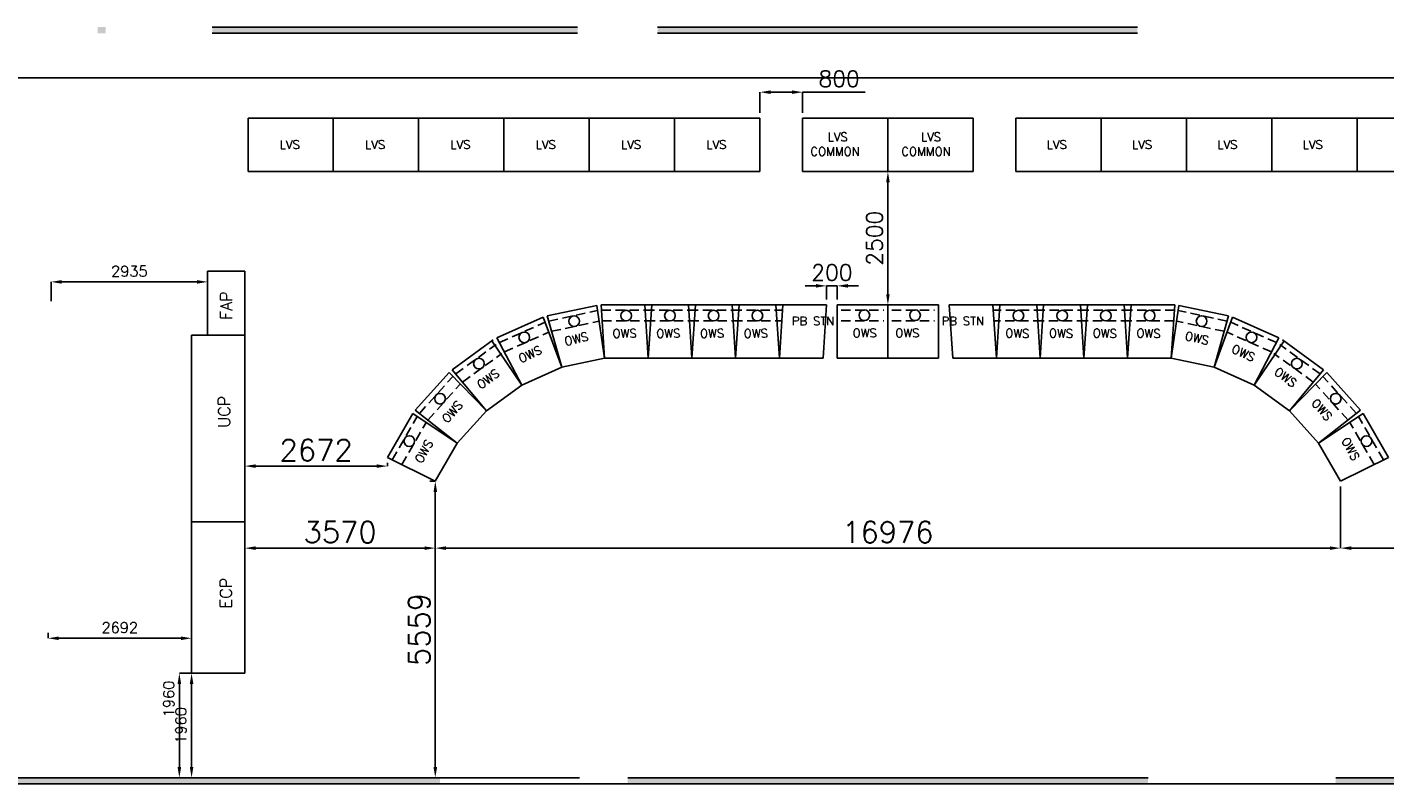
# Model space of a CAD drawing. Extents: x 361682 to 759535, y 756798 to 1113679.
# Tile 78 of 80: x 682576 to 708036, y 937794 to 951982. Entities that reach past the tile are written whole.
import ezdxf

# ---------------------------------------------------------------- set-up
doc = ezdxf.new("R2010")
doc.units = 0
doc.header["$LTSCALE"] = 700
doc.header["$MEASUREMENT"] = 0
doc.header["$PDMODE"] = 2
doc.header["$PDSIZE"] = -1
doc.linetypes.add('HIDDEN', pattern=[0.375, 0.25, -0.125])
doc.layers.get('0').update_dxf_attribs({"linetype": 'CONTINUOUS'})
doc.layers.get('DEFPOINTS').update_dxf_attribs({"linetype": 'CONTINUOUS'})
for name, color, linetype in [('GRID', 9, 'CONTINUOUS'), ('OWS', 7, 'CONTINUOUS'), ('WALL', 7, 'CONTINUOUS'), ('WALLHATCH', 254, 'CONTINUOUS')]:
    doc.layers.add(name, color=color, linetype=linetype)
doc.styles.add('ROMANS', font='romans.shx')
doc.dimstyles.new('STANDARD$0', dxfattribs={"dimtxt": 200, "dimasz": 200, "dimexe": 0, "dimexo": 100, "dimgap": 100, "dimtad": 1, "dimdec": 0, "dimzin": 0, "dimdsep": 46, "dimtxsty": 'ROMANS', "dimcen": 0.09, "dimclrd": 256, "dimclre": 256, "dimclrt": 256, "dimadec": 0, "dimazin": 0, "dimtfac": 1, "dimtdec": 0, "dimtmove": 0, "dimatfit": 3, "dimfxl": 1, "dimtolj": 1, "dimtzin": 0, "dimlwd": -1, "dimlwe": -1, "dimarcsym": 0})

# ---------------------------------------------------------------- blocks, each defined once
blk = doc.blocks.new('*D1512')
at = {"layer": 'DEFPOINTS', "color": 0, "transparency": 16777216}
for p in [(698717, 949274), (698717, 949274), (698717, 946774)]:
    blk.add_point(p, dxfattribs=at)
at = {"layer": 'OWS', "transparency": 16777216}
for p, q in [((698617, 949274), (698717, 949274)), ((698717, 946974), (698717, 949074)), ((698617, 946774), (698717, 946774))]:
    blk.add_line(p, q, dxfattribs=at)
for points in [[(698684, 949074), (698751, 949074), (698717, 949274)], [(698684, 946974), (698751, 946974), (698717, 946774)]]:
    blk.add_solid(points, dxfattribs=at)
at = {"layer": 'OWS', "transparency": 16777216, "insert": (698467, 948024), "char_height": 300, "attachment_point": 5, "rotation": 90, "style": 'ROMANS'}
blk.add_mtext('\\A1;2500', dxfattribs=at)
blk = doc.blocks.new('*D1513')
at = {"layer": 'DEFPOINTS', "color": 0, "transparency": 16777216}
for p in [(682967, 940524), (685659, 940524), (685659, 940524)]:
    blk.add_point(p, dxfattribs=at)
at = {"layer": 'OWS', "transparency": 16777216}
for p, q in [((682967, 940624), (682967, 940524)), ((685659, 940624), (685659, 940524)), ((683167, 940524), (685459, 940524))]:
    blk.add_line(p, q, dxfattribs=at)
for points in [[(683167, 940557), (683167, 940490), (682967, 940524)], [(685459, 940557), (685459, 940490), (685659, 940524)]]:
    blk.add_solid(points, dxfattribs=at)
at = {"layer": 'OWS', "transparency": 16777216, "insert": (684313, 940724), "char_height": 200, "attachment_point": 5, "style": 'ROMANS'}
blk.add_mtext('\\A1;2692', dxfattribs=at)
blk = doc.blocks.new('*D1514')
at = {"layer": 'DEFPOINTS', "color": 0, "transparency": 16777216}
for p in [(685659, 939869), (685430, 937909), (685659, 937909)]:
    blk.add_point(p, dxfattribs=at)
at = {"layer": 'OWS', "transparency": 16777216}
for p, q in [((685559, 939869), (685430, 939869)), ((685430, 939669), (685430, 938109)), ((685559, 937909), (685430, 937909))]:
    blk.add_line(p, q, dxfattribs=at)
for points in [[(685396, 939669), (685463, 939669), (685430, 939869)], [(685396, 938109), (685463, 938109), (685430, 937909)]]:
    blk.add_solid(points, dxfattribs=at)
at = {"layer": 'OWS', "transparency": 16777216, "insert": (685230, 939386), "char_height": 200, "attachment_point": 5, "rotation": 90, "style": 'ROMANS'}
blk.add_mtext('\\A1;1960', dxfattribs=at)
blk = doc.blocks.new('*D1515')
at = {"layer": 'DEFPOINTS', "color": 0, "transparency": 16777216}
for p in [(685659, 939869), (685659, 937909), (685659, 937909)]:
    blk.add_point(p, dxfattribs=at)
at = {"layer": 'OWS', "transparency": 16777216}
for p, q in [((685559, 939869), (685659, 939869)), ((685659, 939669), (685659, 938109)), ((685559, 937909), (685659, 937909))]:
    blk.add_line(p, q, dxfattribs=at)
for points in [[(685626, 939669), (685693, 939669), (685659, 939869)], [(685626, 938109), (685693, 938109), (685659, 937909)]]:
    blk.add_solid(points, dxfattribs=at)
at = {"layer": 'OWS', "transparency": 16777216, "insert": (685459, 938889), "char_height": 200, "attachment_point": 5, "rotation": 90, "style": 'ROMANS'}
blk.add_mtext('\\A1;1960', dxfattribs=at)
blk = doc.blocks.new('*D1516')
at = {"layer": 'DEFPOINTS', "color": 0, "transparency": 16777216}
for p in [(685959, 947409), (683025, 947206), (683025, 946742)]:
    blk.add_point(p, dxfattribs=at)
at = {"layer": 'OWS', "transparency": 16777216}
for p, q in [((683025, 946842), (683025, 947206)), ((685759, 947206), (683225, 947206)), ((685959, 947309), (685959, 947206))]:
    blk.add_line(p, q, dxfattribs=at)
for points in [[(683225, 947239), (683225, 947172), (683025, 947206)], [(685759, 947239), (685759, 947172), (685959, 947206)]]:
    blk.add_solid(points, dxfattribs=at)
at = {"layer": 'OWS', "transparency": 16777216, "insert": (684492, 947406), "char_height": 200, "attachment_point": 5, "style": 'ROMANS'}
blk.add_mtext('\\A1;2935', dxfattribs=at)
blk = doc.blocks.new('*D1517')
at = {"layer": 'DEFPOINTS', "color": 0, "transparency": 16777216}
for p in [(690229, 943469), (686659, 943039), (686659, 942214)]:
    blk.add_point(p, dxfattribs=at)
at = {"layer": 'OWS', "transparency": 16777216}
for p, q in [((690229, 943369), (690229, 942214)), ((686659, 942939), (686659, 942214)), ((690029, 942214), (686859, 942214))]:
    blk.add_line(p, q, dxfattribs=at)
for points in [[(686859, 942247), (686859, 942180), (686659, 942214)], [(690029, 942247), (690029, 942180), (690229, 942214)]]:
    blk.add_solid(points, dxfattribs=at)
at = {"layer": 'OWS', "transparency": 16777216, "insert": (688444, 942514), "char_height": 400, "attachment_point": 5, "style": 'ROMANS'}
blk.add_mtext('\\A1;3570', dxfattribs=at)
blk = doc.blocks.new('*D1518')
at = {"layer": 'DEFPOINTS', "color": 0, "transparency": 16777216}
for p in [(689331, 943912), (686659, 943752), (686659, 943240)]:
    blk.add_point(p, dxfattribs=at)
at = {"layer": 'OWS', "transparency": 16777216}
for p, q in [((686659, 943340), (686659, 943752)), ((689131, 943752), (686859, 943752)), ((689331, 943812), (689331, 943752))]:
    blk.add_line(p, q, dxfattribs=at)
for points in [[(686859, 943785), (686859, 943719), (686659, 943752)], [(689131, 943785), (689131, 943719), (689331, 943752)]]:
    blk.add_solid(points, dxfattribs=at)
at = {"layer": 'OWS', "transparency": 16777216, "insert": (687995, 944052), "char_height": 400, "attachment_point": 5, "style": 'ROMANS'}
blk.add_mtext('\\A1;2672', dxfattribs=at)
blk = doc.blocks.new('*D1521')
at = {"layer": 'DEFPOINTS', "color": 0, "transparency": 16777216}
for p in [(697117, 950763), (696317, 950274), (697117, 950274)]:
    blk.add_point(p, dxfattribs=at)
at = {"layer": 'OWS', "transparency": 16777216}
for p, q in [((696317, 950374), (696317, 950763)), ((696517, 950763), (696917, 950763)), ((697117, 950374), (697117, 950763)), ((697117, 950763), (698289, 950763))]:
    blk.add_line(p, q, dxfattribs=at)
for points in [[(696517, 950796), (696517, 950729), (696317, 950763)], [(696917, 950796), (696917, 950729), (697117, 950763)]]:
    blk.add_solid(points, dxfattribs=at)
at = {"layer": 'OWS', "transparency": 16777216, "insert": (697803, 951013), "char_height": 300, "attachment_point": 5, "style": 'ROMANS'}
blk.add_mtext('\\A1;800', dxfattribs=at)
blk = doc.blocks.new('*D1522')
at = {"layer": 'DEFPOINTS', "color": 0, "transparency": 16777216}
for p in [(697767, 947131), (697567, 946774), (697767, 946774)]:
    blk.add_point(p, dxfattribs=at)
at = {"layer": 'OWS', "transparency": 16777216}
for p, q in [((697367, 947131), (697167, 947131)), ((697567, 946874), (697567, 947131)), ((697567, 947131), (697767, 947131)), ((697767, 946874), (697767, 947131)), ((697967, 947131), (698167, 947131))]:
    blk.add_line(p, q, dxfattribs=at)
for points in [[(697367, 947165), (697367, 947098), (697567, 947131)], [(697967, 947165), (697967, 947098), (697767, 947131)]]:
    blk.add_solid(points, dxfattribs=at)
at = {"layer": 'OWS', "transparency": 16777216, "insert": (697667, 947381), "char_height": 300, "attachment_point": 5, "style": 'ROMANS'}
blk.add_mtext('\\A1;200', dxfattribs=at)
blk = doc.blocks.new('*D1523')
at = {"layer": 'DEFPOINTS', "color": 0, "transparency": 16777216}
for p in [(690229, 943469), (707205, 943469), (707205, 942214)]:
    blk.add_point(p, dxfattribs=at)
at = {"layer": 'OWS', "transparency": 16777216}
for p, q in [((690229, 943369), (690229, 942214)), ((707205, 943369), (707205, 942214)), ((690429, 942214), (707005, 942214))]:
    blk.add_line(p, q, dxfattribs=at)
for points in [[(690429, 942247), (690429, 942180), (690229, 942214)], [(707005, 942247), (707005, 942180), (707205, 942214)]]:
    blk.add_solid(points, dxfattribs=at)
at = {"layer": 'OWS', "transparency": 16777216, "insert": (698717, 942514), "char_height": 400, "attachment_point": 5, "style": 'ROMANS'}
blk.add_mtext('\\A1;16976', dxfattribs=at)
blk = doc.blocks.new('*D1524')
at = {"layer": 'DEFPOINTS', "color": 0, "transparency": 16777216}
for p in [(707205, 943469), (710775, 943469), (710775, 942214)]:
    blk.add_point(p, dxfattribs=at)
at = {"layer": 'OWS', "transparency": 16777216}
for p, q in [((707205, 943369), (707205, 942214)), ((710775, 943369), (710775, 942214)), ((707405, 942214), (710575, 942214))]:
    blk.add_line(p, q, dxfattribs=at)
for points in [[(707405, 942247), (707405, 942180), (707205, 942214)], [(710575, 942247), (710575, 942180), (710775, 942214)]]:
    blk.add_solid(points, dxfattribs=at)
at = {"layer": 'OWS', "transparency": 16777216, "insert": (708990, 942514), "char_height": 400, "attachment_point": 5, "style": 'ROMANS'}
blk.add_mtext('\\A1;3570', dxfattribs=at)
blk = doc.blocks.new('*D1536')
at = {"layer": 'DEFPOINTS', "color": 0, "transparency": 16777216}
for p in [(690229, 943469), (690229, 937909), (690229, 937909)]:
    blk.add_point(p, dxfattribs=at)
at = {"layer": 'OWS', "transparency": 16777216}
for p, q in [((690129, 943469), (690229, 943469)), ((690229, 943269), (690229, 938109)), ((690129, 937909), (690229, 937909))]:
    blk.add_line(p, q, dxfattribs=at)
for points in [[(690196, 943269), (690263, 943269), (690229, 943469)], [(690196, 938109), (690263, 938109), (690229, 937909)]]:
    blk.add_solid(points, dxfattribs=at)
at = {"layer": 'OWS', "transparency": 16777216, "insert": (689929, 940689), "char_height": 400, "attachment_point": 5, "rotation": 90, "style": 'ROMANS'}
blk.add_mtext('\\A1;5559', dxfattribs=at)

msp = doc.modelspace()

# ---------------------------------------------------------------- hatches: boundary and pattern name
at = {"layer": 'WALLHATCH'}
h = msp.add_hatch(dxfattribs=at)
h.set_pattern_fill('DOTS', color=2, scale=500)
h.set_pattern_definition([(0, (1120294.64, 136410.79), (15.625, 31.25), [0, -31.25])])
h.paths.add_polyline_path([(684047.2, 951924.3), (683897.2, 951924.3), (683897.2, 951866.8), (684047.2, 951866.8)])
h.paths.add_polyline_path([(684047.2, 951981.8), (683897.2, 951981.8), (683897.2, 951924.3), (684047.2, 951924.3)])
h.paths.add_polyline_path([(692897.2, 951924.3), (686047.2, 951924.3), (686047.2, 951866.8), (692897.2, 951866.8)])
h.paths.add_polyline_path([(692897.2, 951981.8), (686047.2, 951981.8), (686047.2, 951924.3), (692897.2, 951924.3)])
h.paths.add_polyline_path([(703397.2, 951924.3), (694397.2, 951924.3), (694397.2, 951866.8), (703397.2, 951866.8)])
h.paths.add_polyline_path([(703397.2, 951981.8), (703308.6, 951981.8), (694397.2, 951981.8), (694397.2, 951924.3), (703397.2, 951924.3)])
h = msp.add_hatch(dxfattribs=at)
h.set_pattern_fill('DOTS', color=2, scale=500)
h.set_pattern_definition([(0, (1120294.64, 136410.79), (15.625, 31.25), [0, -31.25])])
h.paths.add_polyline_path([(682967.2, 937909.3), (678157.2, 937909.3), (678157.2, 937794.3), (682967.2, 937794.3)])
h.paths.add_polyline_path([(690317.2, 937909.3), (682967.2, 937909.3), (682967.2, 937794.3), (690317.2, 937794.3)])
h.paths.add_polyline_path([(703597.2, 937909.3), (693837.2, 937909.3), (693837.2, 937794.3), (703597.2, 937794.3)])
h.paths.add_polyline_path([(715852.2, 937909.3), (707117.2, 937909.3), (707117.2, 937794.3), (715852.2, 937794.3)])

# ---------------------------------------------------------------- linework, layer by layer
for p, q in [((692897.2, 951981.8), (686047.2, 951981.8)), ((692897.2, 951866.8), (686047.2, 951866.8)), ((703397.2, 951981.8), (694397.2, 951981.8)), ((703397.2, 951866.8), (694397.2, 951866.8))]:
    msp.add_line(p, q)
at = {"layer": 'GRID', "color": 8}
msp.add_line((727654.6, 951031.2), (664167.2, 951031.2), dxfattribs=at)
at = {"layer": 'OWS'}
for p, q in [((686717.2, 949274.3), (686717.2, 950274.3)), ((686717.2, 950274.3), (688317.2, 950274.3)), ((686717.2, 949274.3), (686717.2, 950274.3)), ((688317.2, 950274.3), (689917.2, 950274.3)), ((688317.2, 949274.3), (688317.2, 950274.3)), ((688317.2, 949274.3), (688317.2, 950274.3)), ((689917.2, 950274.3), (691517.2, 950274.3)), ((689917.2, 949274.3), (689917.2, 950274.3)), ((689917.2, 949274.3), (689917.2, 950274.3)), ((691517.2, 950274.3), (693117.2, 950274.3)), ((691517.2, 949274.3), (691517.2, 950274.3)), ((691517.2, 949274.3), (691517.2, 950274.3)), ((693117.2, 950274.3), (694717.2, 950274.3)), ((693117.2, 949274.3), (693117.2, 950274.3)), ((693117.2, 949274.3), (693117.2, 950274.3)), ((694717.2, 950274.3), (696317.2, 950274.3)), ((694717.2, 949274.3), (694717.2, 950274.3)), ((694717.2, 949274.3), (694717.2, 950274.3)), ((696317.2, 949274.3), (696317.2, 950274.3)), ((697117.2, 950274.3), (698717.2, 950274.3)), ((697117.2, 949274.3), (697117.2, 950274.3)), ((697117.2, 949274.3), (697117.2, 950274.3)), ((698717.2, 949274.3), (698717.2, 950274.3)), ((700317.2, 950274.3), (698717.2, 950274.3)), ((700317.2, 949274.3), (700317.2, 950274.3)), ((700317.2, 949274.3), (700317.2, 950274.3)), ((702717.2, 950274.3), (701117.2, 950274.3)), ((701117.2, 949274.3), (701117.2, 950274.3)), ((702717.2, 949274.3), (702717.2, 950274.3)), ((704317.2, 950274.3), (702717.2, 950274.3)), ((702717.2, 949274.3), (702717.2, 950274.3)), ((704317.2, 949274.3), (704317.2, 950274.3)), ((705917.2, 950274.3), (704317.2, 950274.3)), ((704317.2, 949274.3), (704317.2, 950274.3)), ((705917.2, 949274.3), (705917.2, 950274.3)), ((707517.2, 950274.3), (705917.2, 950274.3)), ((705917.2, 949274.3), (705917.2, 950274.3)), ((707517.2, 949274.3), (707517.2, 950274.3)), ((709117.2, 950274.3), (707517.2, 950274.3)), ((707517.2, 949274.3), (707517.2, 950274.3)), ((686717.2, 949274.3), (688317.2, 949274.3)), ((688317.2, 949274.3), (689917.2, 949274.3)), ((689917.2, 949274.3), (691517.2, 949274.3)), ((691517.2, 949274.3), (693117.2, 949274.3)), ((693117.2, 949274.3), (694717.2, 949274.3)), ((694717.2, 949274.3), (696317.2, 949274.3)), ((697117.2, 949274.3), (698717.2, 949274.3)), ((700317.2, 949274.3), (698717.2, 949274.3)), ((700317.2, 949274.3), (698717.2, 949274.3)), ((702717.2, 949274.3), (701117.2, 949274.3)), ((704317.2, 949274.3), (702717.2, 949274.3)), ((705917.2, 949274.3), (704317.2, 949274.3)), ((707517.2, 949274.3), (705917.2, 949274.3)), ((709117.2, 949274.3), (707517.2, 949274.3))]:
    msp.add_line(p, q, dxfattribs=at)
at = {"layer": 'OWS', "color": 3}
for p, q in [((700317.2, 950274.3), (700317.2, 949824.3)), ((700317.2, 950274.3), (700317.2, 949824.3)), ((685959.4, 947409.2), (686659.4, 947409.2)), ((685959.4, 946209.2), (685959.4, 947409.2)), ((686659.4, 946209.2), (686659.4, 947409.2)), ((685659.4, 943369.2), (685659.4, 946209.2)), ((685659.4, 943369.2), (685659.4, 946209.2)), ((685659.4, 943369.2), (685659.4, 946209.2)), ((685659.4, 946209.2), (686659.4, 946209.2)), ((685659.4, 943369.2), (685659.4, 946209.2)), ((685659.4, 943369.2), (685659.4, 946209.2)), ((686659.4, 939869.2), (686659.4, 946209.2)), ((685659.4, 941369.2), (685659.4, 943369.2)), ((685659.4, 941369.2), (685659.4, 943369.2)), ((685659.4, 939869.2), (685659.4, 943369.2)), ((685659.4, 941369.2), (685659.4, 943369.2)), ((685659.4, 941369.2), (685659.4, 943369.2)), ((685659.4, 942709.2), (686659.4, 942709.2)), ((685659.4, 939869.2), (686659.4, 939869.2))]:
    msp.add_line(p, q, dxfattribs=at)
at = {"layer": 'OWS', "color": 4}
for p, q in [((692329.1, 946568.4), (693258.4, 946765.9)), ((693258.4, 946765.9), (693402.7, 945774.3)), ((694157.2, 946774.3), (695107.2, 946774.3)), ((694157.2, 946774.3), (694222.2, 945774.3)), ((695107.2, 946774.3), (695042.2, 945774.3)), ((695797.2, 946774.3), (696747.2, 946774.3)), ((695797.2, 946774.3), (695862.2, 945774.3)), ((696747.2, 946774.3), (696682.2, 945774.3)), ((701637.2, 946774.3), (700687.2, 946774.3)), ((700687.2, 946774.3), (700752.2, 945774.3)), ((701637.2, 946774.3), (701572.2, 945774.3)), ((703277.2, 946774.3), (702327.2, 946774.3)), ((702327.2, 946774.3), (702392.2, 945774.3)), ((703277.2, 946774.3), (703212.2, 945774.3)), ((704176, 946765.9), (704031.7, 945774.3)), ((705105.3, 946568.4), (704176, 946765.9)), ((692329.1, 946568.4), (692600.6, 945603.8)), ((705105.3, 946568.4), (704833.8, 945603.8)), ((690547.7, 945559.1), (691316.3, 946117.5)), ((691287.1, 946098.3), (691851.5, 945270.2)), ((706147.3, 946098.3), (705582.9, 945270.2)), ((706886.6, 945559.1), (706118.1, 946117.5)), ((692600.6, 945603.8), (693402.7, 945774.3)), ((694222.2, 945774.3), (695042.2, 945774.3)), ((695862.2, 945774.3), (696682.2, 945774.3)), ((701572.2, 945774.3), (700752.2, 945774.3)), ((703212.2, 945774.3), (702392.2, 945774.3)), ((704833.8, 945603.8), (704031.7, 945774.3)), ((690547.7, 945559.1), (691188.1, 944788.3)), ((706886.6, 945559.1), (706246.3, 944788.3)), ((691188.1, 944788.3), (691851.5, 945270.2)), ((706246.3, 944788.3), (705582.9, 945270.2)), ((689330.9, 943912.5), (689805.9, 944735.2)), ((689805.9, 944735.2), (690639.4, 944178.9)), ((707628.5, 944735.2), (706795, 944178.9)), ((708103.5, 943912.5), (707628.5, 944735.2)), ((690229.4, 943468.7), (690639.4, 944178.9)), ((707205, 943468.7), (706795, 944178.9)), ((689330.9, 943912.5), (690229.4, 943468.7)), ((708103.5, 943912.5), (707205, 943468.7))]:
    msp.add_line(p, q, dxfattribs=at)
at = {"layer": 'OWS', "color": 4, "linetype": 'HIDDEN'}
for p, q in [((692356.3, 946471.9), (693272.8, 946666.8)), ((694163.7, 946674.3), (695100.7, 946674.3)), ((695803.7, 946674.3), (696740.7, 946674.3)), ((701630.7, 946674.3), (700693.7, 946674.3)), ((703270.7, 946674.3), (702333.7, 946674.3)), ((705078.1, 946471.9), (704161.6, 946666.8)), ((692410.6, 946279), (693301.7, 946468.4)), ((694176.7, 946474.3), (695087.7, 946474.3)), ((695816.7, 946474.3), (696727.7, 946474.3)), ((701617.7, 946474.3), (700706.7, 946474.3)), ((703257.7, 946474.3), (702346.7, 946474.3)), ((705023.8, 946279), (704132.7, 946468.4)), ((690611.8, 945482), (691369.8, 946032.7)), ((706822.6, 945482), (706064.6, 946032.7)), ((690739.8, 945327.8), (691476.9, 945863.3)), ((706694.5, 945327.8), (705957.5, 945863.3)), ((689420.7, 943868.1), (689889.2, 944679.5)), ((708013.6, 943868.1), (707545.1, 944679.5)), ((689600.5, 943779.3), (690056, 944568.3)), ((707833.9, 943779.3), (707378.4, 944568.3))]:
    msp.add_line(p, q, dxfattribs=at)
at = {"layer": 'OWS', "color": 2}
for p, q in [((693337.2, 946774.3), (694287.2, 946774.3)), ((693337.2, 946774.3), (693402.2, 945774.3)), ((694287.2, 946774.3), (694222.2, 945774.3)), ((694977.2, 946774.3), (695927.2, 946774.3)), ((694977.2, 946774.3), (695042.2, 945774.3)), ((695927.2, 946774.3), (695862.2, 945774.3)), ((696617.2, 946774.3), (697567.2, 946774.3)), ((696617.2, 946774.3), (696682.2, 945774.3)), ((697567.2, 946774.3), (697502.2, 945774.3)), ((697767.2, 946774.3), (697767.2, 945774.3)), ((697767.2, 946774.3), (698717.2, 946774.3)), ((698717.2, 946774.3), (698717.2, 945774.3)), ((698717.2, 946774.3), (699667.2, 946774.3)), ((699667.2, 946774.3), (699667.2, 945774.3)), ((699667.2, 946774.3), (699667.2, 945774.3)), ((700817.2, 946774.3), (699867.2, 946774.3)), ((699867.2, 946774.3), (699932.2, 945774.3)), ((700817.2, 946774.3), (700752.2, 945774.3)), ((702457.2, 946774.3), (701507.2, 946774.3)), ((701507.2, 946774.3), (701572.2, 945774.3)), ((702457.2, 946774.3), (702392.2, 945774.3)), ((704097.2, 946774.3), (703147.2, 946774.3)), ((703147.2, 946774.3), (703212.2, 945774.3)), ((704097.2, 946774.3), (704032.2, 945774.3)), ((691385.4, 946157.4), (692253.3, 946543.8)), ((692253.3, 946543.8), (692600.6, 945603.8)), ((705181.1, 946543.8), (704833.8, 945603.8)), ((706049, 946157.4), (705181.1, 946543.8)), ((691385.4, 946157.4), (691851.5, 945270.2)), ((706049, 946157.4), (705582.9, 945270.2)), ((693402.2, 945774.3), (694222.2, 945774.3)), ((695042.2, 945774.3), (695862.2, 945774.3)), ((696682.2, 945774.3), (697502.2, 945774.3)), ((697767.2, 945774.3), (698717.2, 945774.3)), ((698717.2, 945774.3), (699667.2, 945774.3)), ((700752.2, 945774.3), (699932.2, 945774.3)), ((702392.2, 945774.3), (701572.2, 945774.3)), ((704032.2, 945774.3), (703212.2, 945774.3)), ((689852.8, 944799.7), (690488.5, 945505.7)), ((690488.5, 945505.7), (691188.1, 944788.3)), ((691851.5, 945270.2), (692600.6, 945603.8)), ((705582.9, 945270.2), (704833.8, 945603.8)), ((706945.9, 945505.7), (706246.3, 944788.3)), ((707581.6, 944799.7), (706945.9, 945505.7)), ((689852.8, 944799.7), (690639.4, 944178.9)), ((690639.4, 944178.9), (691188.1, 944788.3)), ((706795, 944178.9), (706246.3, 944788.3)), ((707581.6, 944799.7), (706795, 944178.9))]:
    msp.add_line(p, q, dxfattribs=at)
at = {"layer": 'OWS', "color": 2, "linetype": 'HIDDEN'}
for p, q in [((693343.7, 946674.3), (694280.7, 946674.3)), ((694983.7, 946674.3), (695920.7, 946674.3)), ((697842.2, 946674.3), (698642.2, 946674.3)), ((698792.2, 946674.3), (699592.2, 946674.3)), ((702450.7, 946674.3), (701513.7, 946674.3)), ((704090.7, 946674.3), (703153.7, 946674.3)), ((691432, 946068.6), (692288, 946449.8)), ((693356.7, 946474.3), (694267.7, 946474.3)), ((694996.7, 946474.3), (695907.7, 946474.3)), ((697842.2, 946474.3), (698642.2, 946474.3)), ((698792.2, 946474.3), (699592.2, 946474.3)), ((702437.7, 946474.3), (701526.7, 946474.3)), ((704077.7, 946474.3), (703166.7, 946474.3)), ((706002.4, 946068.6), (705146.4, 946449.8)), ((691525.2, 945891.2), (692357.5, 946261.8)), ((705909.2, 945891.2), (705076.9, 946261.8)), ((689931.4, 944737.6), (690558.4, 945434)), ((707502.9, 944737.6), (706876, 945434)), ((690088.8, 944613.5), (690698.4, 945290.5)), ((707345.6, 944613.5), (706736, 945290.5))]:
    msp.add_line(p, q, dxfattribs=at)
at = {"layer": 'OWS', "color": 2}
for centre in [(693809.7, 946572.6), (695449.7, 946572.6), (701984.7, 946572.6), (703624.7, 946572.6), (691899.1, 946165.3), (705535.3, 946165.3), (690318.8, 945015.9), (707115.6, 945015.9)]:
    msp.add_circle(centre, 100, dxfattribs=at)
at = {"layer": 'OWS', "color": 4}
for centre in [(694629.7, 946572.6), (696269.7, 946572.6), (701164.7, 946572.6), (702804.7, 946572.6), (692833.2, 946469.4), (704601.1, 946469.4), (691048.5, 945673.7), (706385.8, 945673.7), (689741.8, 944220.8), (707692.6, 944220.8)]:
    msp.add_circle(centre, 100, dxfattribs=at)
at = {"layer": 'OWS', "color": 3}
for centre in [(698276.4, 946580.3), (699226.4, 946580.3)]:
    msp.add_circle(centre, 100, dxfattribs=at)
at = {"layer": 'WALL'}
for p, q in [((677927.2, 937909.3), (692932.2, 937909.3)), ((677927.2, 937909.3), (690317.2, 937909.3)), ((677927.2, 937794.3), (716082.2, 937794.3)), ((678157.2, 937909.3), (690317.2, 937909.3)), ((693837.2, 937909.3), (703597.2, 937909.3)), ((707117.2, 937909.3), (715852.2, 937909.3)), ((707117.2, 937909.3), (712975.2, 937909.3))]:
    msp.add_line(p, q, dxfattribs=at)

# ---------------------------------------------------------------- texts
at = {"layer": 'OWS', "color": 2, "style": 'ROMANS'}
for s, rotation, p in [('LVS', 360, (697585.9, 949845.1)), ('LVS', 360, (699336.8, 949845.1)), ('LVS', 360, (687312.2, 949699.7)), ('LVS', 360, (688912.2, 949699.7)), ('LVS', 360, (690512.2, 949699.7)), ('LVS', 360, (692112.2, 949699.7)), ('LVS', 360, (693712.2, 949699.7)), ('LVS', 360, (695312.2, 949699.7)), ('COMMON', 360, (697264.1, 949569.5)), ('COMMON', 360, (698969.1, 949569.5)), ('OWS', 1, (693554.4, 946155.5)), ('OWS', 1, (695194.4, 946155.5)), ('OWS', 0, (698056.2, 946167.1)), ('OWS', 0, (698856.2, 946167.1)), ('OWS', 359, (701737.2, 946164.2)), ('OWS', 359, (703377.2, 946164.2)), ('OWS', 25, (691835.5, 945680.4)), ('OWS', 335, (705143.1, 945892.9)), ('OWS', 49, (690458, 944547.1)), ('OWS', 311, (706646.5, 944926.6))]:
    msp.add_text(s, height=160, rotation=rotation, dxfattribs=at).set_placement(p)
for p in [(701695.5, 949699.7), (703295.5, 949699.7), (704895.5, 949699.7), (706495.5, 949699.7)]:
    msp.add_text('LVS', height=160, dxfattribs=at).set_placement(p)
at = {"layer": 'OWS', "color": 4, "style": 'ROMANS'}
for rotation, p in [(13, (692670.3, 946008.3)), (1, (694374.4, 946155.5)), (1, (696014.4, 946155.5)), (359, (700917.2, 946164.2)), (359, (702557.2, 946164.2)), (347, (704274.2, 946121.4)), (37, (691087.2, 945186.1)), (323, (705945.6, 945488.8)), (61, (689975.4, 943791.2)), (299, (707215.2, 944231))]:
    msp.add_text('OWS', height=160, rotation=rotation, dxfattribs=at).set_placement(p)
at = {"layer": 'OWS', "char_height": 220, "width": 1290.008, "attachment_point": 1, "rotation": 90, "style": 'ROMANS'}
for s, insert in [('FAP', (686198.9, 946493.3)), ('UCP', (686159.7, 944469.1)), ('ECP', (686192.9, 941084.1))]:
    msp.add_mtext(s, dxfattribs=dict(at, insert=insert))
at = {"layer": 'OWS', "color": 2, "char_height": 160, "width": 860.952, "style": 'ROMANS'}
for insert, attachment_point, rotation in [((696915.5, 946552.3), 1, 0), ((700518.9, 946552.3), 3, 360)]:
    msp.add_mtext('PB STN', dxfattribs=dict(at, insert=insert, attachment_point=attachment_point, rotation=rotation))

# ---------------------------------------------------------------- dimensions: what is measured, and where the dimension line sits
at = {"layer": 'OWS', "color": 7}
for base, p1, p2, override, picture, middle in [((697117.2, 950762.7), (696317.2, 950274.3), (697117.2, 950274.3), {"dimtxt": 300, "dimfxl": 0.5, "dimarcsym": 2}, '*D1521', (697802.9, 951012.7)), ((683024.7, 947205.7), (685959.4, 947409.2), (683024.7, 946742), {"dimfxl": 0.5, "dimarcsym": 2}, '*D1516', (684492, 947405.7)), ((686659.3766, 943751.8449), (689330.8974, 943912.4501), (686659.3766, 943240.3963), {"dimtxt": 400, "dimfxl": 0.5, "dimarcsym": 2}, '*D1518', (687995.137, 944051.8449)), ((686659.4, 942213.5), (690229.4, 943468.7), (686659.4, 943039.2), {"dimtxt": 400, "dimfxl": 0.5, "dimarcsym": 2}, '*D1517', (688444.4, 942513.5)), ((707205, 942213.5), (690229.4, 943468.7), (707205, 943468.7), {"dimtxt": 400, "dimfxl": 0.5, "dimarcsym": 2}, '*D1523', (698717.2, 942513.5)), ((710775, 942213.5), (707205, 943468.7), (710775, 943468.7), {"dimtxt": 400, "dimfxl": 0.5, "dimarcsym": 2}, '*D1524', (708990, 942513.5)), ((685659.4, 940523.8), (682967.2, 940523.8), (685659.4, 940523.8), {"dimfxl": 0.5, "dimarcsym": 2}, '*D1513', (684313.3, 940723.8))]:
    dim = msp.add_linear_dim(base=base, p1=p1, p2=p2, dimstyle='STANDARD$0', override=override, dxfattribs=at)
    dim.commit()
    dim.dimension.update_dxf_attribs({"geometry": picture, "text_midpoint": middle})
for base, p1, p2, override, picture, middle in [((698717.2, 949274.3), (698717.2, 946774.3), (698717.2, 949274.3), {"dimtxt": 300, "dimfxl": 0.5, "dimarcsym": 2}, '*D1512', (698467.2, 948024.3)), ((690229.4, 937909.3), (690229.4, 943468.7), (690229.4, 937909.3), {"dimtxt": 400, "dimfxl": 0.5, "dimarcsym": 2}, '*D1536', (689929.4, 940689)), ((685659.4, 937909.3), (685659.4, 939869.2), (685659.4, 937909.3), {"dimfxl": 0.5, "dimarcsym": 2}, '*D1515', (685459.4, 938889.2))]:
    dim = msp.add_linear_dim(base=base, p1=p1, p2=p2, angle=90, dimstyle='STANDARD$0', override=override, dxfattribs=at)
    dim.commit()
    dim.dimension.update_dxf_attribs({"geometry": picture, "text_midpoint": middle})
dim = msp.add_linear_dim(base=(697767.2, 947131.4), p1=(697567.2, 946774.3), p2=(697767.2, 946774.3), dimstyle='STANDARD$0', override={"dimtxt": 300, "dimfxl": 0.5, "dimarcsym": 2}, dxfattribs=at)
dim.commit()
dim.dimension.update_dxf_attribs({"geometry": '*D1522', "text_midpoint": (697667.2, 947131.4), "dimtype": 160})
at = {"layer": 'OWS', "color": 60}
dim = msp.add_linear_dim(base=(685429.7, 937909.3), p1=(685659.4, 939869.2), p2=(685659.4, 937909.3), angle=90, dimstyle='STANDARD$0', override={"dimfxl": 0.5, "dimarcsym": 2}, dxfattribs=at)
dim.commit()
dim.dimension.update_dxf_attribs({"geometry": '*D1514', "text_midpoint": (685429.7, 939385.9), "dimtype": 160})

doc.saveas('drawing.dxf')
